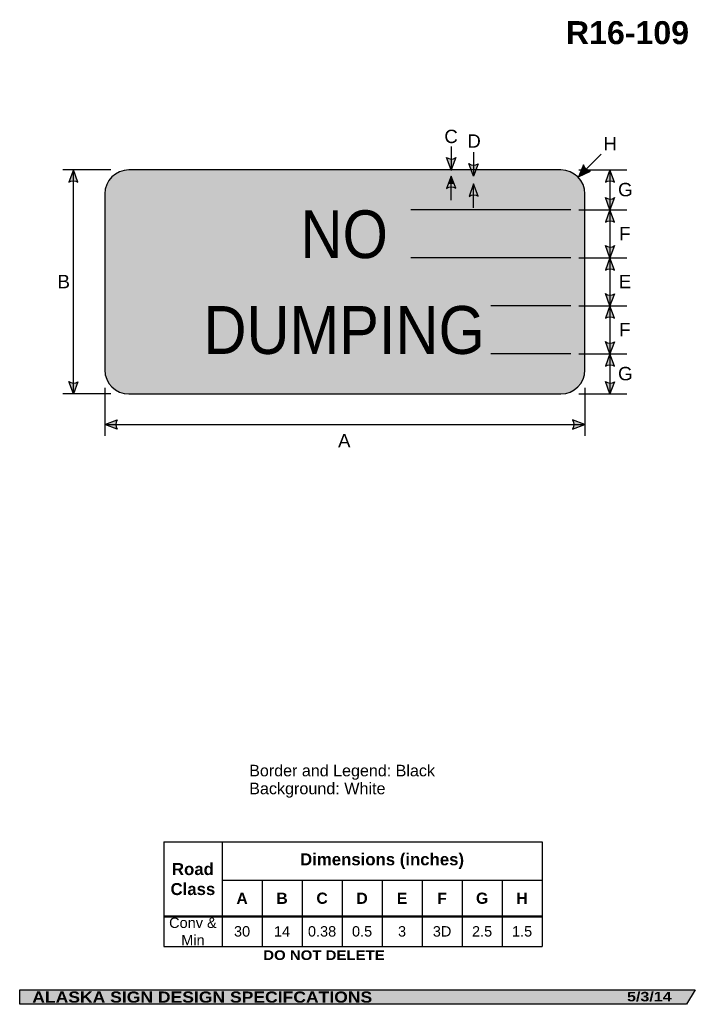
# Model space of a CAD drawing. Header units: feet. Extents: x 3.7 to 45.9, y 0.2 to 61.7.
import ezdxf
from ezdxf.enums import TextEntityAlignment as Align

# ---------------------------------------------------------------- set-up
doc = ezdxf.new("R2010")
doc.units = ezdxf.units.FT
doc.header["$MEASUREMENT"] = 0
doc.layers.add('Sign', color=7, linetype='Continuous')
doc.styles.add('ARIAL', font='arial.ttf')
doc.styles.add('ARIAL B', font='arialbd.ttf')
doc.styles.add('ARIAL BLACK B', font='ariblk.ttf')
doc.styles.add('ARIAL BLACK BI', font='ariblk.ttf')
doc.styles.add('FHWA SERIES D2000EX', font='txt')

# ---------------------------------------------------------------- blocks, each defined once
blk = doc.blocks.new('*T3')
at = {"color": 0, "linetype": 'ByBlock', "lineweight": -2, "transparency": 16777216}
for p, q in [((0, 0), (23.64343573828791, 0)), ((0, 0), (0, -6.535645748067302)), ((3.643435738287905, 0), (3.643435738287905, -6.535645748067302)), ((23.64343573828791, 0), (23.64343573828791, -6.535645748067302)), ((3.643435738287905, -2.393777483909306), (23.64343573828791, -2.393777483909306)), ((6.143435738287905, -2.393777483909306), (6.143435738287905, -6.535645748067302)), ((8.643435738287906, -2.393777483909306), (8.643435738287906, -6.535645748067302)), ((11.1434357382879, -2.393777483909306), (11.1434357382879, -6.535645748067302)), ((13.6434357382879, -2.393777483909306), (13.6434357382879, -6.535645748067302)), ((16.1434357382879, -2.393777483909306), (16.1434357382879, -6.535645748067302)), ((18.6434357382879, -2.393777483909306), (18.6434357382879, -6.535645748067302)), ((21.14343573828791, -2.393777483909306), (21.14343573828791, -6.535645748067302)), ((0, -4.645068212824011), (23.64343573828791, -4.645068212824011)), ((0, -6.535645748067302), (23.64343573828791, -6.535645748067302))]:
    blk.add_line(p, q, dxfattribs=at)
at = {"color": 18, "transparency": 16777216, "attachment_point": 5}
for s, insert, char_height, width, style in [('Road Class', (1.821717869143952, -2.322534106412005), 0.75, 3.523435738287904, 'ARIAL B'), ('Dimensions (inches)', (13.6434357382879, -1.196888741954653), 0.75, 19.88, 'ARIAL B'), ('C', (9.893435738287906, -3.519422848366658), 0.7, 2.379999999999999, 'ARIAL B'), ('G', (19.8934357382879, -3.519422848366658), 0.7, 2.379999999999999, 'ARIAL B'), ('A', (4.893435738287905, -3.519422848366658), 0.7, 2.379999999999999, 'ARIAL B'), ('B', (7.393435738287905, -3.519422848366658), 0.7, 2.379999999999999, 'ARIAL B'), ('D', (12.3934357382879, -3.519422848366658), 0.7, 2.379999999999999, 'ARIAL B'), ('E', (14.8934357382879, -3.519422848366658), 0.7, 2.379999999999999, 'ARIAL B'), ('F', (17.3934357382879, -3.519422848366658), 0.7, 2.379999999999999, 'ARIAL B'), ('H', (22.39343573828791, -3.519422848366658), 0.7, 2.379999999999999, 'ARIAL B'), ('Conv & Min', (1.821717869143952, -5.590356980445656), 0.65, 3.523435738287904, 'ARIAL'), ('30', (4.893435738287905, -5.590356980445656), 0.65, 2.379999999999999, 'ARIAL'), ('14', (7.393435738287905, -5.590356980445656), 0.65, 2.379999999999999, 'ARIAL'), ('0.38', (9.893435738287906, -5.590356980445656), 0.65, 2.379999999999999, 'ARIAL'), ('0.5', (12.3934357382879, -5.590356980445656), 0.65, 2.379999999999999, 'ARIAL'), ('3', (14.8934357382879, -5.590356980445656), 0.65, 2.379999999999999, 'ARIAL'), ('3D', (17.3934357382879, -5.590356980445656), 0.65, 2.379999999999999, 'ARIAL'), ('2.5', (19.8934357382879, -5.590356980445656), 0.65, 2.379999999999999, 'ARIAL'), ('1.5', (22.39343573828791, -5.590356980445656), 0.65, 2.379999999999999, 'ARIAL')]:
    blk.add_mtext(s, dxfattribs=dict(at, insert=insert, char_height=char_height, width=width, style=style))

msp = doc.modelspace()

# ---------------------------------------------------------------- hatches: boundary and pattern name
h = msp.add_hatch(color=256)
h.dxf.hatch_style = 1
edge = h.paths.add_edge_path()
edge.add_line((30.95168507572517, 53.0791581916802), (30.66276039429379, 52.31249999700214))
edge.add_line((30.66276039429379, 52.31249999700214), (30.3758312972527, 53.08564661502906))
edge.add_arc((30.66853338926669, 53.50620621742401), 0.5123913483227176, 235.162761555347, 303.5461345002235)
h = msp.add_hatch(color=256)
h.dxf.hatch_style = 1
edge = h.paths.add_edge_path()
edge.add_line((7.342310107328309, 51.54453971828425), (7.053385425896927, 52.31119791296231))
edge.add_line((7.053385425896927, 52.31119791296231), (6.766456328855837, 51.53805129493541))
edge.add_arc((7.059158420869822, 51.11749169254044), 0.512391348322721, 56.45386549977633, 124.83723844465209, ccw=False)
h = msp.add_hatch(color=256)
h.dxf.hatch_style = 1
edge = h.paths.add_edge_path()
edge.add_line((32.35402232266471, 52.69764596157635), (32.06509764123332, 51.93098776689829))
edge.add_line((32.06509764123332, 51.93098776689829), (31.77816854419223, 52.7041343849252))
edge.add_arc((32.07087063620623, 53.12469398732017), 0.5123913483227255, 235.1627615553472, 303.5461345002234)
h = msp.add_hatch(color=256)
h.dxf.hatch_style = 1
edge = h.paths.add_edge_path()
edge.add_line((38.94219450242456, 52.62942211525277), (38.62499997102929, 51.87402163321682))
edge.add_line((38.62499997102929, 51.87402163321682), (39.36486776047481, 52.2382738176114))
edge.add_arc((39.44139959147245, 52.74491745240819), 0.5123913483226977, 193.0266678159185, 261.41004076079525, ccw=False)
h = msp.add_hatch(color=256)
h.dxf.hatch_style = 1
edge = h.paths.add_edge_path()
edge.add_line((40.87745981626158, 51.54584180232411), (40.58853513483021, 52.31249999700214))
edge.add_line((40.58853513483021, 52.31249999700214), (40.30160603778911, 51.53935337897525))
edge.add_arc((40.5943081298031, 51.11879377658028), 0.5123913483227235, 56.45386549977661, 124.83723844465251, ccw=False)
h = msp.add_hatch(color=256)
h.dxf.hatch_style = 1
edge = h.paths.add_edge_path()
edge.add_line((30.95428924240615, 51.16595897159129), (30.66536456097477, 51.93261716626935))
edge.add_line((30.66536456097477, 51.93261716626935), (30.37843546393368, 51.15947054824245))
edge.add_arc((30.67113755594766, 50.73891094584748), 0.5123913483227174, 56.45386549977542, 124.83723844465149, ccw=False)
h = msp.add_hatch(color=256)
h.dxf.hatch_style = 1
edge = h.paths.add_edge_path()
edge.add_line((32.35793507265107, 50.66758657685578), (32.06901039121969, 51.43424477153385))
edge.add_line((32.06901039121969, 51.43424477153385), (31.78208129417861, 50.66109815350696))
edge.add_arc((32.07478338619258, 50.24053855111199), 0.5123913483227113, 56.45386549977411, 124.8372384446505, ccw=False)
h = msp.add_hatch(color=256)
h.dxf.hatch_style = 1
edge = h.paths.add_edge_path()
edge.add_line((40.87745981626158, 50.57948191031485), (40.58853513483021, 49.81282371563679))
edge.add_line((40.58853513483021, 49.81282371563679), (40.30160603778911, 50.5859703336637))
edge.add_arc((40.5943081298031, 51.00652993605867), 0.5123913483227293, 235.162761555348, 303.5461345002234)
h = msp.add_hatch(color=256)
h.dxf.hatch_style = 1
edge = h.paths.add_edge_path()
edge.add_line((40.87745981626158, 49.04616552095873), (40.58853513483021, 49.81282371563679))
edge.add_line((40.58853513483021, 49.81282371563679), (40.30160603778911, 49.03967709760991))
edge.add_arc((40.59430812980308, 48.61911749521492), 0.512391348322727, 56.45386549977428, 124.8372384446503, ccw=False)
h = msp.add_hatch(color=256)
h.dxf.hatch_style = 1
edge = h.paths.add_edge_path()
edge.add_line((40.87813790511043, 47.57948191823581), (40.58921322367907, 46.81282372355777))
edge.add_line((40.58921322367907, 46.81282372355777), (40.30228412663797, 47.58597034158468))
edge.add_arc((40.59498621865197, 48.00652994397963), 0.51239134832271, 235.1627615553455, 303.5461345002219)
h = msp.add_hatch(color=256)
h.dxf.hatch_style = 1
edge = h.paths.add_edge_path()
edge.add_line((40.87745981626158, 46.04616552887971), (40.58853513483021, 46.81282372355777))
edge.add_line((40.58853513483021, 46.81282372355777), (40.30160603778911, 46.03967710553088))
edge.add_arc((40.59430812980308, 45.6191175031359), 0.512391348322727, 56.45386549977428, 124.8372384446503, ccw=False)
h = msp.add_hatch(color=256)
h.dxf.hatch_style = 1
edge = h.paths.add_edge_path()
edge.add_line((40.87745981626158, 44.57817984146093), (40.58853513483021, 43.81152164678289))
edge.add_line((40.58853513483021, 43.81152164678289), (40.30160603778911, 44.5846682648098))
edge.add_arc((40.59430812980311, 45.00522786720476), 0.5123913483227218, 235.1627615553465, 303.5461345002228)
h = msp.add_hatch(color=256)
h.dxf.hatch_style = 1
edge = h.paths.add_edge_path()
edge.add_line((40.87745981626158, 43.04486345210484), (40.58853513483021, 43.81152164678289))
edge.add_line((40.58853513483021, 43.81152164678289), (40.30160603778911, 43.03837502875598))
edge.add_arc((40.5943081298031, 42.61781542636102), 0.5123913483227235, 56.45386549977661, 124.83723844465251, ccw=False)
h = msp.add_hatch(color=256)
h.dxf.hatch_style = 1
edge = h.paths.add_edge_path()
edge.add_line((40.87745981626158, 41.5781798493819), (40.58853513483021, 40.81152165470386))
edge.add_line((40.58853513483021, 40.81152165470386), (40.30160603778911, 41.58466827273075))
edge.add_arc((40.5943081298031, 42.00522787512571), 0.5123913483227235, 235.1627615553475, 303.5461345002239)
h = msp.add_hatch(color=256)
h.dxf.hatch_style = 1
edge = h.paths.add_edge_path()
edge.add_line((40.87745981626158, 40.04486346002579), (40.58853513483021, 40.81152165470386))
edge.add_line((40.58853513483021, 40.81152165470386), (40.30160603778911, 40.03837503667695))
edge.add_arc((40.59430812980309, 39.61781543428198), 0.5123913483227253, 56.453865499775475, 124.8372384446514, ccw=False)
h = msp.add_hatch(color=256)
h.dxf.hatch_style = 1
edge = h.paths.add_edge_path()
edge.add_line((7.342310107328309, 39.0791581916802), (7.053385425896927, 38.31249999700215))
edge.add_line((7.053385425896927, 38.31249999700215), (6.766456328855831, 39.08564661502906))
edge.add_arc((7.059158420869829, 39.50620621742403), 0.5123913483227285, 235.1627615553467, 303.5461345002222)
h = msp.add_hatch(color=256)
h.dxf.hatch_style = 1
edge = h.paths.add_edge_path()
edge.add_line((40.87745981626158, 39.0791581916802), (40.58853513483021, 38.31249999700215))
edge.add_line((40.58853513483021, 38.31249999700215), (40.30160603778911, 39.08564661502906))
edge.add_arc((40.59430812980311, 39.50620621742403), 0.5123913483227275, 235.1627615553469, 303.5461345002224)
h = msp.add_hatch(color=256)
h.dxf.hatch_style = 1
edge = h.paths.add_edge_path()
edge.add_line((9.789806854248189, 36.1087475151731), (9.023437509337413, 36.3984374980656))
edge.add_line((9.023437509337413, 36.3984374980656), (9.796870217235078, 36.68459452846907))
edge.add_arc((10.21713737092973, 36.39147268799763), 0.5123913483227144, 145.105556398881, 213.4889293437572)
h = msp.add_hatch(color=256)
h.dxf.hatch_style = 1
edge = h.paths.add_edge_path()
edge.add_line((38.25446398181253, 36.1087475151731), (39.02083332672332, 36.3984374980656))
edge.add_line((39.02083332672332, 36.3984374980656), (38.24740061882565, 36.68459452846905))
edge.add_arc((37.82713346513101, 36.39147268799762), 0.512391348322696, -33.48892934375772, 34.89444360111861, ccw=False)
at = {"layer": 'Sign', "true_color": 0xffffff}
h = msp.add_hatch(color=7, dxfattribs=at)
edge = h.paths.add_edge_path(flags=0)
edge.add_spline(control_points=[(10.52083332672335, 52.31249999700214), (10.52083332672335, 52.31249999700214), (37.52083332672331, 52.31249999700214), (37.52083332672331, 52.31249999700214), (38.34870586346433, 52.31249999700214), (39.02083332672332, 51.64037253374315), (39.02083332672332, 50.81249999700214), (39.02083332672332, 50.81249999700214), (39.02083332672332, 39.81249999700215), (39.02083332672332, 39.81249999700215), (39.02083332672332, 38.98462746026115), (38.34870586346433, 38.31249999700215), (37.52083332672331, 38.31249999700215), (37.52083332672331, 38.31249999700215), (10.52083332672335, 38.31249999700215), (10.52083332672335, 38.31249999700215), (9.692960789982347, 38.31249999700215), (9.020833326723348, 38.98462746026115), (9.020833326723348, 39.81249999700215), (9.020833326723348, 39.81249999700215), (9.020833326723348, 50.81249999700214), (9.020833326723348, 50.81249999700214), (9.020833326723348, 51.64037253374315), (9.692960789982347, 52.31249999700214), (10.52083332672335, 52.31249999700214)], knot_values=[0, 0, 0, 0, 1, 1, 1, 2, 2, 2, 3, 3, 3, 4, 4, 4, 5, 5, 5, 6, 6, 6, 7, 7, 7, 8, 8, 8, 8], degree=3, periodic=0)
at = {"layer": 'Sign', "true_color": 0x000000}
h = msp.add_hatch(color=18, dxfattribs=at)
edge = h.paths.add_edge_path(flags=0)
edge.add_spline(control_points=[(10.60083332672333, 51.93249999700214), (10.60083332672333, 51.93249999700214), (37.44083332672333, 51.93249999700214), (37.44083332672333, 51.93249999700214), (38.10313135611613, 51.93249999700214), (38.64083332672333, 51.39479802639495), (38.64083332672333, 50.73249999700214), (38.64083332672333, 50.73249999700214), (38.64083332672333, 39.89249999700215), (38.64083332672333, 39.89249999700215), (38.64083332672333, 39.23020196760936), (38.10313135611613, 38.69249999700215), (37.44083332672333, 38.69249999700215), (37.44083332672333, 38.69249999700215), (10.60083332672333, 38.69249999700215), (10.60083332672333, 38.69249999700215), (9.938535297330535, 38.69249999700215), (9.400833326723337, 39.23020196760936), (9.400833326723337, 39.89249999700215), (9.400833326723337, 39.89249999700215), (9.400833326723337, 50.73249999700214), (9.400833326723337, 50.73249999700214), (9.400833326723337, 51.39479802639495), (9.938535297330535, 51.93249999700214), (10.60083332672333, 51.93249999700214)], knot_values=[0, 0, 0, 0, 1, 1, 1, 2, 2, 2, 3, 3, 3, 4, 4, 4, 5, 5, 5, 6, 6, 6, 7, 7, 7, 8, 8, 8, 8], degree=3, periodic=0)
at = {"layer": 'Sign', "true_color": 0xffffff}
msp.add_hatch(color=7, dxfattribs=at).paths.add_polyline_path([(30.66536456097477, 51.93261716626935), (30.85383689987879, 51.43250806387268), (30.47976410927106, 51.43250629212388)])
h = msp.add_hatch(color=7, dxfattribs=at)
edge = h.paths.add_edge_path(flags=0)
edge.add_spline(control_points=[(10.80083332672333, 51.43249999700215), (10.80083332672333, 51.43249999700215), (37.24083332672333, 51.43249999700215), (37.24083332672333, 51.43249999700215), (37.73755684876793, 51.43249999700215), (38.14083332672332, 51.02922351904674), (38.14083332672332, 50.53249999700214), (38.14083332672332, 50.53249999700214), (38.14083332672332, 40.09249999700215), (38.14083332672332, 40.09249999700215), (38.14083332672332, 39.59577647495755), (37.73755684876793, 39.19249999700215), (37.24083332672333, 39.19249999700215), (37.24083332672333, 39.19249999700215), (10.80083332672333, 39.19249999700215), (10.80083332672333, 39.19249999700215), (10.30410980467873, 39.19249999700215), (9.900833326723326, 39.59577647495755), (9.900833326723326, 40.09249999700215), (9.900833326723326, 40.09249999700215), (9.900833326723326, 50.53249999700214), (9.900833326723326, 50.53249999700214), (9.900833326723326, 51.02922351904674), (10.30410980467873, 51.43249999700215), (10.80083332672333, 51.43249999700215)], knot_values=[0, 0, 0, 0, 1, 1, 1, 2, 2, 2, 3, 3, 3, 4, 4, 4, 5, 5, 5, 6, 6, 6, 7, 7, 7, 8, 8, 8, 8], degree=3, periodic=0)
at = {"layer": 'Sign', "true_color": 0x000000}
msp.add_hatch(color=18, dxfattribs=at).paths.add_polyline_path([(3.699686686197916, 1.066867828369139), (45.92097727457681, 1.066867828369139), (45.37503178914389, 0.1671574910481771), (3.701084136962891, 0.1671574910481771)], flags=0)

# ---------------------------------------------------------------- linework, layer by layer
for p, q in [((12.70250492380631, 10.31227088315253), (36.34594066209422, 10.31227088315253)), ((12.70250492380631, 5.701738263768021), (36.34594066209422, 5.701738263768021)), ((12.70250492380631, 5.643599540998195), (36.34594066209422, 5.643599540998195))]:
    msp.add_line(p, q)
for points in [[(30.95168507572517, 53.0791581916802), (30.66276039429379, 52.31249999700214), (30.3758312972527, 53.08564661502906, 0.307560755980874), (30.95168507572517, 53.0791581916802, 4.141293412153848)], [(7.342310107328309, 51.54453971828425), (7.053385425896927, 52.31119791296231), (6.766456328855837, 51.53805129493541, -0.307560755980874), (7.342310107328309, 51.54453971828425, -4.141293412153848)], [(32.35402232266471, 52.69764596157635), (32.06509764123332, 51.93098776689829), (31.77816854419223, 52.7041343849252, 0.307560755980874), (32.35402232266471, 52.69764596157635, 4.141293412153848)], [(38.94219450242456, 52.62942211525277), (38.62499997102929, 51.87402163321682), (39.36486776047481, 52.2382738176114, -0.307560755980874), (38.94219450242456, 52.62942211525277, -4.141293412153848)], [(40.87745981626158, 51.54584180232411), (40.58853513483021, 52.31249999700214), (40.30160603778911, 51.53935337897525, -0.307560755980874), (40.87745981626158, 51.54584180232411, -4.141293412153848)], [(30.95428924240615, 51.16595897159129), (30.66536456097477, 51.93261716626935), (30.37843546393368, 51.15947054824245, -0.307560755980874), (30.95428924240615, 51.16595897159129, -4.141293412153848)], [(32.35793507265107, 50.66758657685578), (32.06901039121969, 51.43424477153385), (31.78208129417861, 50.66109815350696, -0.307560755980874), (32.35793507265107, 50.66758657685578, -4.141293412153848)], [(40.87745981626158, 50.57948191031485), (40.58853513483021, 49.81282371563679), (40.30160603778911, 50.5859703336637, 0.307560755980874), (40.87745981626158, 50.57948191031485, 4.141293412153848)], [(40.87745981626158, 49.04616552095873), (40.58853513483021, 49.81282371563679), (40.30160603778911, 49.03967709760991, -0.307560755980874), (40.87745981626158, 49.04616552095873, -4.141293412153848)], [(40.87813790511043, 47.57948191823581), (40.58921322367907, 46.81282372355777), (40.30228412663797, 47.58597034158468, 0.307560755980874), (40.87813790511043, 47.57948191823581, 4.141293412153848)], [(40.87745981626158, 46.04616552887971), (40.58853513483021, 46.81282372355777), (40.30160603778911, 46.03967710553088, -0.307560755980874), (40.87745981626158, 46.04616552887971, -4.141293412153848)], [(40.87745981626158, 44.57817984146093), (40.58853513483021, 43.81152164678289), (40.30160603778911, 44.5846682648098, 0.307560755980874), (40.87745981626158, 44.57817984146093, 4.141293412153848)], [(40.87745981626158, 43.04486345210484), (40.58853513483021, 43.81152164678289), (40.30160603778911, 43.03837502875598, -0.307560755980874), (40.87745981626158, 43.04486345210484, -4.141293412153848)], [(40.87745981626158, 41.5781798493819), (40.58853513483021, 40.81152165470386), (40.30160603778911, 41.58466827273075, 0.307560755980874), (40.87745981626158, 41.5781798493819, 4.141293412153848)], [(40.87745981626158, 40.04486346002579), (40.58853513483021, 40.81152165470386), (40.30160603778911, 40.03837503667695, -0.307560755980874), (40.87745981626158, 40.04486346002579, -4.141293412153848)], [(7.342310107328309, 39.0791581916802), (7.053385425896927, 38.31249999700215), (6.766456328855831, 39.08564661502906, 0.307560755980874), (7.342310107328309, 39.0791581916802, 4.141293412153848)], [(40.87745981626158, 39.0791581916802), (40.58853513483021, 38.31249999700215), (40.30160603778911, 39.08564661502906, 0.307560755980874), (40.87745981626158, 39.0791581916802, 4.141293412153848)], [(9.789806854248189, 36.1087475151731), (9.023437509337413, 36.3984374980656), (9.796870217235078, 36.68459452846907, 0.307560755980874), (9.789806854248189, 36.1087475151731, 4.141293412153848)], [(38.25446398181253, 36.1087475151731), (39.02083332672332, 36.3984374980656), (38.24740061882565, 36.68459452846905, -0.307560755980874), (38.25446398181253, 36.1087475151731, -4.141293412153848)]]:
    msp.add_lwpolyline(points, format="xyb")
at = {"layer": 'Sign', "color": 18, "lineweight": -3, "true_color": 0x000000}
for p, q in [((30.66276039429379, 53.78124997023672), (30.66276039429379, 52.28124997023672)), ((32.06509764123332, 53.43098776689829), (32.06509764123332, 51.93098776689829)), ((38.62499997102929, 51.87402163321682), (40.03969561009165, 53.28871727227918)), ((9.401041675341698, 52.31249999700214), (6.401041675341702, 52.31249999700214)), ((7.053385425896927, 38.31119791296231), (7.053385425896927, 52.31119791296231)), ((38.63931638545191, 52.31249999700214), (41.63931638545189, 52.31249999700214)), ((40.58853513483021, 52.31152162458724), (40.58853513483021, 38.31249999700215)), ((30.66536456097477, 50.43261716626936), (30.66536456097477, 51.93261716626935)), ((32.06901039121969, 49.93424477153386), (32.06901039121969, 51.43424477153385)), ((38.13961822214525, 49.812492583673), (28.13961822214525, 49.812492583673)), ((38.64062496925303, 49.81282371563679), (41.64062496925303, 49.81282371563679)), ((38.13961822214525, 46.81249258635), (28.13961822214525, 46.81249258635)), ((38.64062496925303, 46.81282372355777), (41.64062496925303, 46.81282372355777)), ((38.13961822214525, 43.81119050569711), (33.13961822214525, 43.81119050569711)), ((38.64062496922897, 43.81152164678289), (41.64062496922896, 43.81152164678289)), ((38.13961822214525, 40.81249259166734), (33.13961822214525, 40.81249259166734)), ((38.64062496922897, 40.81152165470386), (41.64062496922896, 40.81152165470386)), ((9.401041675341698, 38.31249999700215), (6.401041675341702, 38.31249999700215)), ((9.020833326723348, 38.69531249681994), (9.020833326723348, 35.69531249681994)), ((38.63931638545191, 38.31249999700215), (41.63931638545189, 38.31249999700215)), ((39.02083332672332, 38.69531249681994), (39.02083332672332, 35.69531249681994)), ((9.023437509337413, 36.3984374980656), (39.02343750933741, 36.3984374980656))]:
    msp.add_line(p, q, dxfattribs=at)
at = {"layer": 'Sign', "color": 250, "lineweight": -3, "true_color": 0x1f1a17}
msp.add_lwpolyline([(3.699686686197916, 1.066867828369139), (45.92097727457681, 1.066867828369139), (45.37503178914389, 0.1671574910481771), (3.701084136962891, 0.1671574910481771)], close=True, dxfattribs=at)
at = {"layer": 'Sign', "color": 18, "lineweight": -3, "true_color": 0x000000}
msp.add_open_spline([(10.52083332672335, 52.31249999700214), (10.52083332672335, 52.31249999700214), (37.52083332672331, 52.31249999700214), (37.52083332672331, 52.31249999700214), (38.34870586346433, 52.31249999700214), (39.02083332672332, 51.64037253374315), (39.02083332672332, 50.81249999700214), (39.02083332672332, 50.81249999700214), (39.02083332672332, 39.81249999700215), (39.02083332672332, 39.81249999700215), (39.02083332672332, 38.98462746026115), (38.34870586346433, 38.31249999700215), (37.52083332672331, 38.31249999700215), (37.52083332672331, 38.31249999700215), (10.52083332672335, 38.31249999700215), (10.52083332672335, 38.31249999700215), (9.692960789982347, 38.31249999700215), (9.020833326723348, 38.98462746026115), (9.020833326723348, 39.81249999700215), (9.020833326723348, 39.81249999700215), (9.020833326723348, 50.81249999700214), (9.020833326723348, 50.81249999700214), (9.020833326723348, 51.64037253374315), (9.692960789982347, 52.31249999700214), (10.52083332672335, 52.31249999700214)], degree=3, knots=[0, 0, 0, 0, 1, 1, 1, 2, 2, 2, 3, 3, 3, 4, 4, 4, 5, 5, 5, 6, 6, 6, 7, 7, 7, 8, 8, 8, 8], dxfattribs=at)

# ---------------------------------------------------------------- block references
msp.add_blockref('*T3', (12.70250492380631, 10.31227088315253))

# ---------------------------------------------------------------- texts
at = {"layer": 'Sign', "color": 18, "true_color": 0x000000}
for s, height, style, p, p2 in [('R16-109', 1.43688898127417, 'ARIAL B', (37.83156242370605, 60.17263982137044), (45.53156231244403, 60.17263982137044)), ('C', 0.8326166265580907, 'ARIAL', (30.23857654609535, 53.99165925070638), (31.07857653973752, 53.99165925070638)), ('D', 0.8326166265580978, 'ARIAL', (31.67607654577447, 53.69999258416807), (32.51607653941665, 53.69999258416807)), ('H', 0.8326166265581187, 'ARIAL', (40.18649320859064, 53.53332591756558), (41.02649320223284, 53.53332591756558)), ('G', 0.8374513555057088, 'ARIAL', (41.09274320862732, 50.66485495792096), (42.00274321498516, 50.66485495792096)), ('NO', 2.98297208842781, 'FHWA SERIES D2000EX', (21.24999999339, 46.80207591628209), (26.70833332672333, 46.80207591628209)), ('F', 0.8339754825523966, 'ARIAL', (41.16357654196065, 47.91485496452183), (41.87524320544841, 47.91485496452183)), ('B', 0.8388897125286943, 'ARIAL', (6.061493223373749, 44.91453124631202), (6.843159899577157, 44.91453124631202)), ('E', 0.8388897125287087, 'ARIAL', (41.13857654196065, 44.91485497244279), (41.92024321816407, 44.91485497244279)), ('DUMPING', 2.993814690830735, 'FHWA SERIES D2000EX', (15.18749999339, 40.81249259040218), (32.77083332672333, 40.81249259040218)), ('F', 0.8339754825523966, 'ARIAL', (41.16357654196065, 41.91485498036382), (41.87524320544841, 41.91485498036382)), ('G', 0.8374513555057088, 'ARIAL', (41.09274320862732, 39.16485498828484), (42.00274321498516, 39.16485498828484)), ('A', 0.8370513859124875, 'ARIAL', (23.59370443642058, 34.97082592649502), (24.37537111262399, 34.97082592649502)), ('Border and Legend: Black', 0.7187002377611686, 'ARIAL', (18.04143786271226, 14.41594564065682), (29.65143720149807, 14.41594564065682)), ('Background: White', 0.7218586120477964, 'ARIAL', (18.04143786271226, 13.29594564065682), (26.56143756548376, 13.29594564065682))]:
    msp.add_text(s, height=height, dxfattribs=dict(at, style=style)).set_placement(p, p2, align=Align.ALIGNED)
at = {"layer": 'Sign', "color": 7, "true_color": 0xffffff}
for s, height, style, p, p2 in [('DO NOT DELETE', 0.603840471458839, 'ARIAL BLACK B', (18.91996948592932, 2.935776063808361), (26.51163642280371, 2.935776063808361)), ('ALASKA SIGN DESIGN SPECIFCATIONS', 0.6974073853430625, 'ARIAL BLACK BI', (4.485322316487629, 0.2706287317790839), (25.72865573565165, 0.2706287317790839)), ('5/3/14', 0.5939693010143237, 'ARIAL BLACK BI', (41.65389251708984, 0.3521680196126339), (44.44222589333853, 0.3521680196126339))]:
    msp.add_text(s, height=height, dxfattribs=dict(at, style=style)).set_placement(p, p2, align=Align.ALIGNED)

doc.saveas('drawing.dxf')
